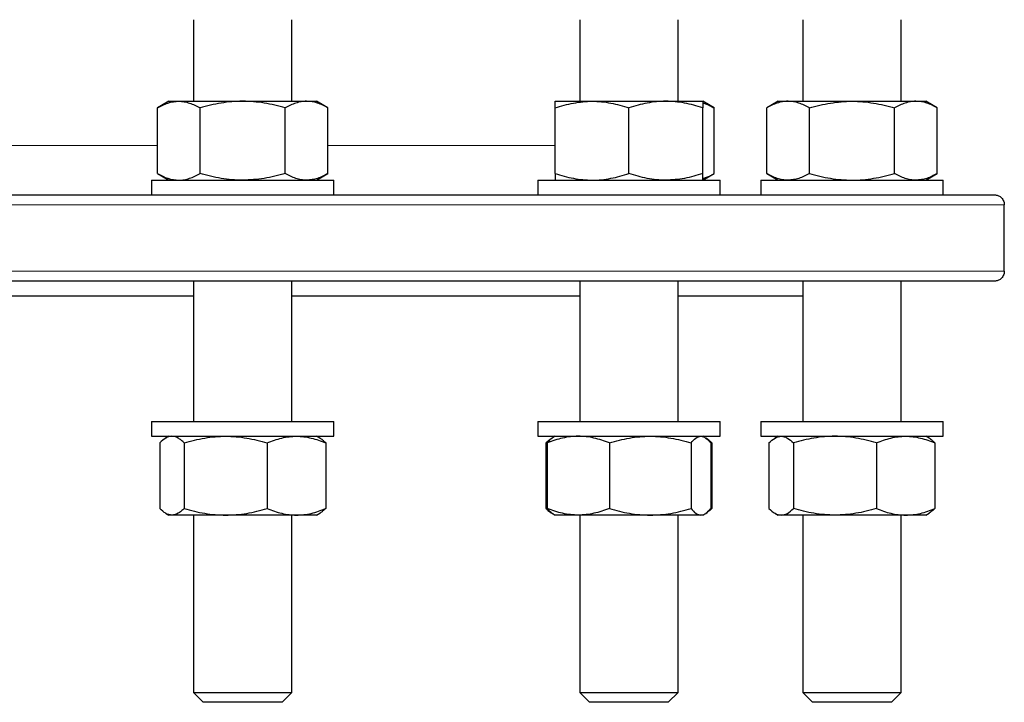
# Model space of a CAD drawing. Header units: millimetres. Extents: x 162 to 1075, y 75 to 934.
# Tile 3 of 9: x 381 to 581, y 75 to 213. Entities that reach past the tile are written whole.
import ezdxf

# ---------------------------------------------------------------- set-up
doc = ezdxf.new("R2010")
doc.units = ezdxf.units.MM

msp = doc.modelspace()

# ---------------------------------------------------------------- linework, layer by layer
at = {"color": 7, "linetype": 'Continuous', "lineweight": 25}
for p, q in [((416.14, 213.39), (416.14, 196.83)), ((436.14, 196.83), (436.14, 213.39)), ((494.59, 213.39), (494.59, 196.83)), ((514.59, 196.83), (514.59, 213.39)), ((539.89, 213.39), (539.89, 196.83)), ((559.89, 196.83), (559.89, 213.39)), ((411.14, 196.83), (408.82, 195.49)), ((411.14, 196.83), (413.15, 196.83)), ((413.15, 196.83), (426.14, 196.83)), ((426.14, 196.83), (439.13, 196.83)), ((439.13, 196.83), (441.14, 196.83)), ((443.46, 195.49), (441.14, 196.83)), ((489.59, 196.83), (497.09, 196.83)), ((497.09, 196.83), (512.09, 196.83)), ((512.09, 196.83), (519.59, 196.83)), ((521.91, 195.49), (519.59, 196.83)), ((534.89, 196.83), (532.57, 195.49)), ((534.89, 196.83), (536.9, 196.83)), ((536.9, 196.83), (549.89, 196.83)), ((549.89, 196.83), (562.88, 196.83)), ((562.88, 196.83), (564.89, 196.83)), ((567.21, 195.49), (564.89, 196.83)), ((408.82, 182.17), (408.82, 195.49)), ((417.48, 182.17), (417.48, 195.49)), ((434.8, 182.17), (434.8, 195.49)), ((443.46, 182.17), (443.46, 195.49)), ((489.59, 182.17), (489.59, 195.49)), ((504.59, 182.17), (504.59, 195.49)), ((519.59, 182.17), (519.59, 195.49)), ((521.91, 182.17), (521.91, 195.49)), ((532.57, 182.17), (532.57, 195.49)), ((541.23, 182.17), (541.23, 195.49)), ((558.55, 182.17), (558.55, 195.49)), ((567.21, 182.17), (567.21, 195.49)), ((408.82, 182.17), (411.14, 180.83)), ((441.14, 180.83), (443.46, 182.17)), ((519.59, 180.83), (521.91, 182.17)), ((532.57, 182.17), (534.89, 180.83)), ((564.89, 180.83), (567.21, 182.17)), ((407.64, 180.83), (407.64, 177.83)), ((407.64, 180.83), (444.64, 180.83)), ((444.64, 177.83), (444.64, 180.83)), ((486.09, 180.83), (486.09, 177.83)), ((486.09, 180.83), (523.09, 180.83)), ((523.09, 177.83), (523.09, 180.83)), ((531.39, 180.83), (531.39, 177.83)), ((531.39, 180.83), (533.81, 180.83)), ((533.81, 180.83), (568.39, 180.83)), ((568.39, 177.83), (568.39, 180.83)), ((182.85, 177.83), (578.85, 177.83)), ((580.83, 162.33), (580.83, 175.83)), ((578.85, 160.33), (182.85, 160.33)), ((416.14, 160.33), (416.14, 131.83)), ((436.14, 131.83), (436.14, 160.33)), ((494.59, 160.33), (494.59, 131.83)), ((514.59, 131.83), (514.59, 160.33)), ((539.89, 160.33), (539.89, 131.83)), ((559.89, 131.83), (559.89, 160.33)), ((345.56, 157.33), (416.14, 157.33)), ((436.14, 157.33), (494.59, 157.33)), ((514.59, 157.33), (539.89, 157.33)), ((407.64, 131.83), (407.64, 128.83)), ((407.64, 131.83), (444.64, 131.83)), ((444.64, 128.83), (444.64, 131.83)), ((486.09, 131.83), (486.09, 128.83)), ((486.09, 131.83), (523.09, 131.83)), ((523.09, 128.83), (523.09, 131.83)), ((531.39, 131.83), (531.39, 128.83)), ((531.39, 131.83), (568.39, 131.83)), ((568.39, 128.83), (568.39, 131.83)), ((407.64, 128.83), (444.64, 128.83)), ((411.14, 128.83), (410.48, 128.45)), ((441.81, 128.45), (441.14, 128.83)), ((486.09, 128.83), (523.09, 128.83)), ((489.18, 128.59), (488.93, 128.45)), ((489.59, 128.83), (489.18, 128.59)), ((520.01, 128.59), (519.59, 128.83)), ((531.39, 128.83), (568.39, 128.83)), ((534.89, 128.83), (534.23, 128.45)), ((565.55, 128.45), (564.89, 128.83)), ((409.29, 127.49), (409.29, 114.17)), ((414.26, 127.49), (414.26, 114.17)), ((431.12, 127.49), (431.12, 114.17)), ((443, 127.49), (443, 114.17)), ((487.74, 127.49), (487.74, 114.17)), ((488, 127.49), (488, 114.17)), ((500.61, 127.49), (500.61, 114.17)), ((517.2, 127.49), (517.2, 114.17)), ((521.45, 127.49), (521.05, 127.65)), ((521.19, 127.49), (521.19, 114.17)), ((521.45, 127.49), (521.45, 114.17)), ((533.03, 127.49), (533.03, 114.17)), ((538.01, 127.49), (538.01, 114.17)), ((554.86, 127.49), (554.86, 114.17)), ((566.74, 127.49), (566.74, 114.17)), ((521.45, 114.17), (521.05, 114.01)), ((410.48, 113.21), (411.14, 112.83)), ((411.78, 112.83), (411.14, 112.83)), ((422.69, 112.83), (411.78, 112.83)), ((416.14, 112.83), (416.14, 76.83)), ((437.06, 112.83), (422.69, 112.83)), ((436.14, 76.83), (436.14, 112.83)), ((441.14, 112.83), (437.06, 112.83)), ((441.14, 112.83), (441.81, 113.21)), ((488.93, 113.21), (489.18, 113.07)), ((489.18, 113.07), (489.59, 112.83)), ((494.3, 112.83), (489.59, 112.83)), ((508.9, 112.83), (494.3, 112.83)), ((494.59, 112.83), (494.59, 76.83)), ((519.19, 112.83), (508.9, 112.83)), ((514.59, 76.83), (514.59, 112.83)), ((519.59, 112.83), (519.19, 112.83)), ((519.59, 112.83), (520.01, 113.07)), ((534.23, 113.21), (534.89, 112.83)), ((535.52, 112.83), (534.89, 112.83)), ((546.43, 112.83), (535.52, 112.83)), ((539.89, 112.83), (539.89, 76.83)), ((560.8, 112.83), (546.43, 112.83)), ((559.89, 76.83), (559.89, 112.83)), ((564.89, 112.83), (560.8, 112.83)), ((564.89, 112.83), (565.55, 113.21)), ((416.14, 76.83), (418.14, 74.83)), ((416.14, 76.83), (422.65, 76.83)), ((422.65, 76.83), (436.14, 76.83)), ((434.14, 74.83), (436.14, 76.83)), ((494.59, 76.83), (496.59, 74.83)), ((494.59, 76.83), (506.25, 76.83)), ((506.25, 76.83), (514.59, 76.83)), ((512.59, 74.83), (514.59, 76.83)), ((539.89, 76.83), (541.89, 74.83)), ((539.89, 76.83), (556.25, 76.83)), ((556.25, 76.83), (559.89, 76.83)), ((557.89, 74.83), (559.89, 76.83)), ((423.35, 74.83), (418.14, 74.83)), ((434.14, 74.83), (423.35, 74.83)), ((505.92, 74.83), (496.59, 74.83)), ((512.59, 74.83), (505.92, 74.83)), ((554.98, 74.83), (541.89, 74.83)), ((557.89, 74.83), (554.98, 74.83))]:
    msp.add_line(p, q, dxfattribs=at)
at = {"color": 8, "linetype": 'Continuous', "lineweight": 18}
for p, q in [((350.56, 187.83), (408.82, 187.83)), ((443.46, 187.83), (489.59, 187.83)), ((580.83, 175.83), (180.87, 175.83)), ((180.87, 162.33), (580.83, 162.33))]:
    msp.add_line(p, q, dxfattribs=at)
at = {"color": 7, "linetype": 'Continuous', "lineweight": 25}
for points, knots in [([(408.82, 195.49), (409.18, 195.69), (409.53, 195.88), (410.25, 196.21), (410.61, 196.35), (411.69, 196.7), (412.42, 196.83), (413.15, 196.83)], [0, 0, 0, 0, 0.25, 0.25, 0.5, 0.5, 1, 1, 1, 1]), ([(413.15, 196.83), (413.52, 196.83), (413.89, 196.8), (414.62, 196.68), (414.99, 196.58), (416.07, 196.23), (416.78, 195.89), (417.48, 195.49)], [0, 0, 0, 0, 0.25, 0.25, 0.5, 0.5, 1, 1, 1, 1]), ([(426.14, 196.83), (425.41, 196.83), (424.67, 196.8), (423.21, 196.68), (422.48, 196.58), (420.32, 196.23), (418.9, 195.9), (417.48, 195.49)], [0, 0, 0, 0, 0.25, 0.25, 0.5, 0.5, 1, 1, 1, 1]), ([(434.8, 195.49), (433.39, 195.9), (431.96, 196.24), (429.08, 196.7), (427.62, 196.83), (426.14, 196.83)], [0, 0, 0, 0, 0.5, 0.5, 1, 1, 1, 1]), ([(439.13, 196.83), (438.77, 196.83), (438.4, 196.8), (437.67, 196.68), (437.3, 196.58), (436.22, 196.23), (435.51, 195.9), (434.8, 195.49)], [0, 0, 0, 0, 0.25, 0.25, 0.5, 0.5, 1, 1, 1, 1]), ([(443.46, 195.49), (442.76, 195.9), (442.04, 196.24), (440.6, 196.7), (439.87, 196.83), (439.13, 196.83)], [0, 0, 0, 0, 0.5, 0.5, 1, 1, 1, 1]), ([(489.59, 195.49), (490.2, 195.69), (490.82, 195.88), (492.06, 196.21), (492.69, 196.35), (494.57, 196.7), (495.83, 196.83), (497.09, 196.83)], [0, 0, 0, 0, 0.25, 0.25, 0.5, 0.5, 1, 1, 1, 1]), ([(489.59, 195.49), (489.59, 195.9), (489.59, 196.24), (489.59, 196.7), (489.59, 196.83), (489.59, 196.83)], [0, 0, 0, 0, 0.5, 0.5, 1, 1, 1, 1]), ([(497.09, 196.83), (497.73, 196.83), (498.36, 196.8), (499.64, 196.68), (500.27, 196.58), (502.15, 196.23), (503.38, 195.89), (504.59, 195.49)], [0, 0, 0, 0, 0.25, 0.25, 0.5, 0.5, 1, 1, 1, 1]), ([(512.09, 196.83), (511.46, 196.83), (510.82, 196.8), (509.55, 196.68), (508.93, 196.58), (507.05, 196.23), (505.82, 195.9), (504.59, 195.49)], [0, 0, 0, 0, 0.25, 0.25, 0.5, 0.5, 1, 1, 1, 1]), ([(519.59, 195.49), (518.37, 195.9), (517.13, 196.24), (514.63, 196.7), (513.37, 196.83), (512.09, 196.83)], [0, 0, 0, 0, 0.5, 0.5, 1, 1, 1, 1]), ([(519.59, 196.83), (519.59, 196.83), (519.59, 196.8), (519.59, 196.68), (519.59, 196.58), (519.59, 196.23), (519.59, 195.9), (519.59, 195.49)], [0, 0, 0, 0, 0.25, 0.25, 0.5, 0.5, 1, 1, 1, 1]), ([(519.59, 196.52), (519.85, 196.44), (520.36, 196.27), (521.14, 195.92), (521.65, 195.63), (521.91, 195.49)], [0, 0, 0, 0, 0.320666, 0.660318, 1, 1, 1, 1]), ([(536.9, 196.83), (536.53, 196.83), (536.16, 196.8), (535.43, 196.68), (535.07, 196.58), (533.99, 196.23), (533.27, 195.9), (532.57, 195.49)], [0, 0, 0, 0, 0.25, 0.25, 0.5, 0.5, 1, 1, 1, 1]), ([(541.23, 195.49), (540.52, 195.9), (539.81, 196.24), (538.36, 196.7), (537.63, 196.83), (536.9, 196.83)], [0, 0, 0, 0, 0.5, 0.5, 1, 1, 1, 1]), ([(541.23, 195.49), (541.93, 195.69), (542.64, 195.88), (544.08, 196.21), (544.8, 196.35), (546.97, 196.7), (548.42, 196.83), (549.89, 196.83)], [0, 0, 0, 0, 0.25, 0.25, 0.5, 0.5, 1, 1, 1, 1]), ([(549.89, 196.83), (550.62, 196.83), (551.35, 196.8), (552.83, 196.68), (553.56, 196.58), (555.73, 196.23), (557.15, 195.89), (558.55, 195.49)], [0, 0, 0, 0, 0.25, 0.25, 0.5, 0.5, 1, 1, 1, 1]), ([(562.88, 196.83), (562.51, 196.83), (562.14, 196.8), (561.41, 196.68), (561.05, 196.58), (559.97, 196.23), (559.25, 195.9), (558.55, 195.49)], [0, 0, 0, 0, 0.25, 0.25, 0.5, 0.5, 1, 1, 1, 1]), ([(567.21, 195.49), (566.5, 195.9), (565.79, 196.24), (564.34, 196.7), (563.62, 196.83), (562.88, 196.83)], [0, 0, 0, 0, 0.5, 0.5, 1, 1, 1, 1]), ([(408.82, 182.17), (409.18, 181.97), (409.53, 181.78), (410.25, 181.45), (410.61, 181.31), (411.69, 180.96), (412.42, 180.83), (413.15, 180.83)], [0, 0, 0, 0, 0.25, 0.25, 0.5, 0.5, 1, 1, 1, 1]), ([(413.15, 180.83), (413.52, 180.83), (413.89, 180.86), (414.62, 180.98), (414.99, 181.08), (416.07, 181.43), (416.78, 181.77), (417.48, 182.17)], [0, 0, 0, 0, 0.25, 0.25, 0.5, 0.5, 1, 1, 1, 1]), ([(426.14, 180.83), (425.41, 180.83), (424.67, 180.86), (423.21, 180.98), (422.48, 181.07), (420.32, 181.42), (418.9, 181.76), (417.48, 182.17)], [0, 0, 0, 0, 0.25, 0.25, 0.5, 0.5, 1, 1, 1, 1]), ([(434.8, 182.17), (433.39, 181.76), (431.96, 181.42), (429.08, 180.96), (427.62, 180.83), (426.14, 180.83)], [0, 0, 0, 0, 0.5, 0.5, 1, 1, 1, 1]), ([(439.13, 180.83), (438.77, 180.83), (438.4, 180.86), (437.67, 180.98), (437.3, 181.07), (436.22, 181.42), (435.51, 181.76), (434.8, 182.17)], [0, 0, 0, 0, 0.25, 0.25, 0.5, 0.5, 1, 1, 1, 1]), ([(443.46, 182.17), (442.76, 181.76), (442.04, 181.42), (440.6, 180.96), (439.87, 180.83), (439.13, 180.83)], [0, 0, 0, 0, 0.5, 0.5, 1, 1, 1, 1]), ([(489.59, 182.17), (490.2, 181.97), (490.82, 181.78), (492.06, 181.45), (492.69, 181.31), (494.57, 180.96), (495.83, 180.83), (497.09, 180.83)], [0, 0, 0, 0, 0.25, 0.25, 0.5, 0.5, 1, 1, 1, 1]), ([(489.59, 182.17), (489.59, 181.76), (489.59, 181.42), (489.59, 180.96), (489.59, 180.83), (489.59, 180.83)], [0, 0, 0, 0, 0.5, 0.5, 1, 1, 1, 1]), ([(497.09, 180.83), (497.73, 180.83), (498.36, 180.86), (499.64, 180.98), (500.27, 181.08), (502.15, 181.43), (503.38, 181.77), (504.59, 182.17)], [0, 0, 0, 0, 0.25, 0.25, 0.5, 0.5, 1, 1, 1, 1]), ([(512.09, 180.83), (511.46, 180.83), (510.82, 180.86), (509.55, 180.98), (508.93, 181.07), (507.05, 181.42), (505.82, 181.76), (504.59, 182.17)], [0, 0, 0, 0, 0.25, 0.25, 0.5, 0.5, 1, 1, 1, 1]), ([(519.59, 182.17), (518.37, 181.76), (517.13, 181.42), (514.63, 180.96), (513.37, 180.83), (512.09, 180.83)], [0, 0, 0, 0, 0.5, 0.5, 1, 1, 1, 1]), ([(519.59, 180.83), (519.59, 180.83), (519.59, 180.86), (519.59, 180.98), (519.59, 181.07), (519.59, 181.42), (519.59, 181.76), (519.59, 182.17)], [0, 0, 0, 0, 0.25, 0.25, 0.5, 0.5, 1, 1, 1, 1]), ([(519.59, 181.14), (519.85, 181.22), (520.36, 181.39), (521.14, 181.74), (521.65, 182.03), (521.91, 182.17)], [0, 0, 0, 0, 0.320666, 0.660318, 1, 1, 1, 1]), ([(536.9, 180.83), (536.53, 180.83), (536.16, 180.86), (535.43, 180.98), (535.07, 181.07), (533.99, 181.42), (533.27, 181.76), (532.57, 182.17)], [0, 0, 0, 0, 0.25, 0.25, 0.5, 0.5, 1, 1, 1, 1]), ([(541.23, 182.17), (540.52, 181.76), (539.81, 181.42), (538.36, 180.96), (537.63, 180.83), (536.9, 180.83)], [0, 0, 0, 0, 0.5, 0.5, 1, 1, 1, 1]), ([(541.23, 182.17), (541.93, 181.97), (542.64, 181.78), (544.08, 181.45), (544.8, 181.31), (546.97, 180.96), (548.42, 180.83), (549.89, 180.83)], [0, 0, 0, 0, 0.25, 0.25, 0.5, 0.5, 1, 1, 1, 1]), ([(549.89, 180.83), (550.62, 180.83), (551.35, 180.86), (552.83, 180.98), (553.56, 181.08), (555.73, 181.43), (557.15, 181.77), (558.55, 182.17)], [0, 0, 0, 0, 0.25, 0.25, 0.5, 0.5, 1, 1, 1, 1]), ([(562.88, 180.83), (562.51, 180.83), (562.14, 180.86), (561.41, 180.98), (561.05, 181.07), (559.97, 181.42), (559.25, 181.76), (558.55, 182.17)], [0, 0, 0, 0, 0.25, 0.25, 0.5, 0.5, 1, 1, 1, 1]), ([(567.21, 182.17), (566.5, 181.76), (565.79, 181.42), (564.34, 180.96), (563.62, 180.83), (562.88, 180.83)], [0, 0, 0, 0, 0.5, 0.5, 1, 1, 1, 1]), ([(578.85, 177.83), (578.96, 177.83), (579.07, 177.82), (579.29, 177.78), (579.4, 177.75), (579.73, 177.64), (579.94, 177.52), (580.22, 177.28), (580.31, 177.18), (580.48, 176.97), (580.56, 176.85), (580.69, 176.59), (580.74, 176.45), (580.81, 176.15), (580.83, 175.99), (580.83, 175.83)], [0, 0, 0, 0, 0.125, 0.125, 0.25, 0.25, 0.5, 0.5, 0.625, 0.625, 0.75, 0.75, 0.875, 0.875, 1, 1, 1, 1]), ([(580.83, 162.33), (580.83, 162.17), (580.81, 162.01), (580.74, 161.71), (580.69, 161.57), (580.56, 161.31), (580.48, 161.19), (580.32, 160.98), (580.22, 160.88), (579.94, 160.64), (579.73, 160.52), (579.29, 160.37), (579.07, 160.33), (578.85, 160.33)], [0, 0, 0, 0, 0.125, 0.125, 0.25, 0.25, 0.375, 0.375, 0.5, 0.5, 0.75, 0.75, 1, 1, 1, 1]), ([(411.78, 128.83), (411.57, 128.83), (411.35, 128.8), (410.93, 128.68), (410.72, 128.58), (410.1, 128.23), (409.69, 127.89), (409.29, 127.49)], [0, 0, 0, 0, 0.25, 0.25, 0.5, 0.5, 1, 1, 1, 1]), ([(414.26, 127.49), (414.06, 127.69), (413.86, 127.88), (413.44, 128.21), (413.24, 128.35), (412.61, 128.7), (412.2, 128.83), (411.78, 128.83)], [0, 0, 0, 0, 0.25, 0.25, 0.5, 0.5, 1, 1, 1, 1]), ([(414.26, 127.49), (415.64, 127.9), (417.03, 128.24), (419.84, 128.7), (421.25, 128.83), (422.69, 128.83)], [0, 0, 0, 0, 0.5, 0.5, 1, 1, 1, 1]), ([(422.69, 128.83), (423.4, 128.83), (424.12, 128.8), (425.54, 128.68), (426.25, 128.58), (428.36, 128.23), (429.74, 127.9), (431.12, 127.49)], [0, 0, 0, 0, 0.25, 0.25, 0.5, 0.5, 1, 1, 1, 1]), ([(431.12, 127.49), (432.09, 127.9), (433.07, 128.24), (435.05, 128.7), (436.05, 128.83), (437.06, 128.83)], [0, 0, 0, 0, 0.5, 0.5, 1, 1, 1, 1]), ([(437.06, 128.83), (437.56, 128.83), (438.07, 128.8), (439.07, 128.68), (439.57, 128.58), (441.05, 128.23), (442.03, 127.9), (443, 127.49)], [0, 0, 0, 0, 0.25, 0.25, 0.5, 0.5, 1, 1, 1, 1]), ([(443, 127.49), (442.89, 127.59), (442.69, 127.8), (442.32, 128.1), (442.03, 128.32), (441.84, 128.42), (441.8, 128.44)], [0, 0, 0, 0, 0.264435, 0.529071, 0.908778, 1, 1, 1, 1]), ([(487.74, 127.49), (487.87, 127.62), (488.14, 127.88), (488.55, 128.2), (488.86, 128.42), (489.03, 128.5), (489.07, 128.52)], [0, 0, 0, 0, 0.304778, 0.609642, 0.914347, 1, 1, 1, 1]), ([(494.3, 128.83), (493.77, 128.83), (493.24, 128.8), (492.16, 128.68), (491.63, 128.58), (490.05, 128.23), (489.02, 127.89), (488, 127.49)], [0, 0, 0, 0, 0.25, 0.25, 0.5, 0.5, 1, 1, 1, 1]), ([(489.18, 128.59), (489.1, 128.54), (488.91, 128.42), (488.62, 128.17), (488.31, 127.86), (488.1, 127.61), (488, 127.49)], [0, 0, 0, 0, 0.211534, 0.474299, 0.737182, 1, 1, 1, 1]), ([(500.61, 127.49), (500.09, 127.69), (499.58, 127.88), (498.53, 128.21), (498, 128.35), (496.43, 128.7), (495.37, 128.83), (494.3, 128.83)], [0, 0, 0, 0, 0.25, 0.25, 0.5, 0.5, 1, 1, 1, 1]), ([(500.61, 127.49), (501.96, 127.9), (503.33, 128.24), (506.09, 128.7), (507.49, 128.83), (508.9, 128.83)], [0, 0, 0, 0, 0.5, 0.5, 1, 1, 1, 1]), ([(508.9, 128.83), (509.6, 128.83), (510.31, 128.8), (511.71, 128.68), (512.41, 128.58), (514.48, 128.23), (515.84, 127.9), (517.2, 127.49)], [0, 0, 0, 0, 0.25, 0.25, 0.5, 0.5, 1, 1, 1, 1]), ([(517.2, 127.49), (517.52, 127.9), (517.85, 128.24), (518.52, 128.7), (518.85, 128.83), (519.19, 128.83)], [0, 0, 0, 0, 0.5, 0.5, 1, 1, 1, 1]), ([(519.19, 128.83), (519.36, 128.83), (519.53, 128.8), (519.87, 128.68), (520.03, 128.58), (520.53, 128.23), (520.86, 127.9), (521.19, 127.49)], [0, 0, 0, 0, 0.25, 0.25, 0.5, 0.5, 1, 1, 1, 1]), ([(521.45, 127.49), (521.32, 127.62), (521.05, 127.88), (520.65, 128.2), (520.38, 128.37), (520.25, 128.45)], [0, 0, 0, 0, 0.339582, 0.679261, 1, 1, 1, 1]), ([(533.03, 127.49), (533.44, 127.9), (533.85, 128.24), (534.68, 128.7), (535.1, 128.83), (535.52, 128.83)], [0, 0, 0, 0, 0.5, 0.5, 1, 1, 1, 1]), ([(535.52, 128.83), (535.73, 128.83), (535.94, 128.8), (536.36, 128.68), (536.57, 128.58), (537.19, 128.23), (537.6, 127.9), (538.01, 127.49)], [0, 0, 0, 0, 0.25, 0.25, 0.5, 0.5, 1, 1, 1, 1]), ([(546.43, 128.83), (545.72, 128.83), (545.01, 128.8), (543.57, 128.68), (542.86, 128.58), (540.75, 128.23), (539.37, 127.89), (538.01, 127.49)], [0, 0, 0, 0, 0.25, 0.25, 0.5, 0.5, 1, 1, 1, 1]), ([(554.86, 127.49), (554.18, 127.69), (553.48, 127.88), (552.08, 128.21), (551.38, 128.35), (549.27, 128.7), (547.86, 128.83), (546.43, 128.83)], [0, 0, 0, 0, 0.25, 0.25, 0.5, 0.5, 1, 1, 1, 1]), ([(554.86, 127.49), (555.83, 127.9), (556.81, 128.24), (558.79, 128.7), (559.79, 128.83), (560.8, 128.83)], [0, 0, 0, 0, 0.5, 0.5, 1, 1, 1, 1]), ([(560.8, 128.83), (561.31, 128.83), (561.81, 128.8), (562.81, 128.68), (563.31, 128.58), (564.8, 128.23), (565.77, 127.9), (566.74, 127.49)], [0, 0, 0, 0, 0.25, 0.25, 0.5, 0.5, 1, 1, 1, 1]), ([(566.74, 127.49), (566.61, 127.62), (566.34, 127.88), (565.94, 128.2), (565.68, 128.37), (565.55, 128.45)], [0, 0, 0, 0, 0.339582, 0.679261, 1, 1, 1, 1]), ([(411.78, 112.83), (411.57, 112.83), (411.35, 112.86), (410.93, 112.98), (410.72, 113.08), (410.1, 113.43), (409.69, 113.77), (409.29, 114.17)], [0, 0, 0, 0, 0.25, 0.25, 0.5, 0.5, 1, 1, 1, 1]), ([(414.26, 114.17), (414.06, 113.97), (413.86, 113.78), (413.44, 113.45), (413.24, 113.31), (412.61, 112.96), (412.2, 112.83), (411.78, 112.83)], [0, 0, 0, 0, 0.25, 0.25, 0.5, 0.5, 1, 1, 1, 1]), ([(414.26, 114.17), (415.64, 113.76), (417.03, 113.42), (419.84, 112.96), (421.25, 112.83), (422.69, 112.83)], [0, 0, 0, 0, 0.5, 0.5, 1, 1, 1, 1]), ([(422.69, 112.83), (423.4, 112.83), (424.12, 112.86), (425.54, 112.98), (426.25, 113.07), (428.36, 113.42), (429.74, 113.76), (431.12, 114.17)], [0, 0, 0, 0, 0.25, 0.25, 0.5, 0.5, 1, 1, 1, 1]), ([(431.12, 114.17), (432.09, 113.76), (433.07, 113.42), (435.05, 112.96), (436.05, 112.83), (437.06, 112.83)], [0, 0, 0, 0, 0.5, 0.5, 1, 1, 1, 1]), ([(437.06, 112.83), (437.56, 112.83), (438.07, 112.86), (439.07, 112.98), (439.57, 113.07), (441.05, 113.42), (442.03, 113.76), (443, 114.17)], [0, 0, 0, 0, 0.25, 0.25, 0.5, 0.5, 1, 1, 1, 1]), ([(443, 114.17), (442.89, 114.07), (442.69, 113.86), (442.32, 113.56), (442.03, 113.34), (441.84, 113.24), (441.8, 113.22)], [0, 0, 0, 0, 0.264435, 0.529071, 0.908778, 1, 1, 1, 1]), ([(487.74, 114.17), (487.87, 114.04), (488.14, 113.78), (488.55, 113.46), (488.86, 113.24), (489.03, 113.16), (489.07, 113.14)], [0, 0, 0, 0, 0.304778, 0.609642, 0.914347, 1, 1, 1, 1]), ([(494.3, 112.83), (493.77, 112.83), (493.24, 112.86), (492.16, 112.98), (491.63, 113.08), (490.05, 113.43), (489.02, 113.77), (488, 114.17)], [0, 0, 0, 0, 0.25, 0.25, 0.5, 0.5, 1, 1, 1, 1]), ([(489.18, 113.07), (489.1, 113.12), (488.91, 113.24), (488.62, 113.49), (488.31, 113.8), (488.1, 114.05), (488, 114.17)], [0, 0, 0, 0, 0.211534, 0.474299, 0.737182, 1, 1, 1, 1]), ([(500.61, 114.17), (500.09, 113.97), (499.58, 113.78), (498.53, 113.45), (498, 113.31), (496.43, 112.96), (495.37, 112.83), (494.3, 112.83)], [0, 0, 0, 0, 0.25, 0.25, 0.5, 0.5, 1, 1, 1, 1]), ([(500.61, 114.17), (501.96, 113.76), (503.33, 113.42), (506.09, 112.96), (507.49, 112.83), (508.9, 112.83)], [0, 0, 0, 0, 0.5, 0.5, 1, 1, 1, 1]), ([(508.9, 112.83), (509.6, 112.83), (510.31, 112.86), (511.71, 112.98), (512.41, 113.07), (514.48, 113.42), (515.84, 113.76), (517.2, 114.17)], [0, 0, 0, 0, 0.25, 0.25, 0.5, 0.5, 1, 1, 1, 1]), ([(517.2, 114.17), (517.52, 113.76), (517.85, 113.42), (518.52, 112.96), (518.85, 112.83), (519.19, 112.83)], [0, 0, 0, 0, 0.5, 0.5, 1, 1, 1, 1]), ([(519.19, 112.83), (519.36, 112.83), (519.53, 112.86), (519.87, 112.98), (520.03, 113.07), (520.53, 113.42), (520.86, 113.76), (521.19, 114.17)], [0, 0, 0, 0, 0.25, 0.25, 0.5, 0.5, 1, 1, 1, 1]), ([(521.45, 114.17), (521.32, 114.04), (521.05, 113.78), (520.65, 113.46), (520.38, 113.29), (520.25, 113.21)], [0, 0, 0, 0, 0.339582, 0.679261, 1, 1, 1, 1]), ([(533.03, 114.17), (533.44, 113.76), (533.85, 113.42), (534.68, 112.96), (535.1, 112.83), (535.52, 112.83)], [0, 0, 0, 0, 0.5, 0.5, 1, 1, 1, 1]), ([(535.52, 112.83), (535.73, 112.83), (535.94, 112.86), (536.36, 112.98), (536.57, 113.07), (537.19, 113.42), (537.6, 113.76), (538.01, 114.17)], [0, 0, 0, 0, 0.25, 0.25, 0.5, 0.5, 1, 1, 1, 1]), ([(546.43, 112.83), (545.72, 112.83), (545.01, 112.86), (543.57, 112.98), (542.86, 113.08), (540.75, 113.43), (539.37, 113.77), (538.01, 114.17)], [0, 0, 0, 0, 0.25, 0.25, 0.5, 0.5, 1, 1, 1, 1]), ([(554.86, 114.17), (554.18, 113.97), (553.48, 113.78), (552.08, 113.45), (551.38, 113.31), (549.27, 112.96), (547.86, 112.83), (546.43, 112.83)], [0, 0, 0, 0, 0.25, 0.25, 0.5, 0.5, 1, 1, 1, 1]), ([(554.86, 114.17), (555.83, 113.76), (556.81, 113.42), (558.79, 112.96), (559.79, 112.83), (560.8, 112.83)], [0, 0, 0, 0, 0.5, 0.5, 1, 1, 1, 1]), ([(560.8, 112.83), (561.31, 112.83), (561.81, 112.86), (562.81, 112.98), (563.31, 113.07), (564.8, 113.42), (565.77, 113.76), (566.74, 114.17)], [0, 0, 0, 0, 0.25, 0.25, 0.5, 0.5, 1, 1, 1, 1]), ([(566.74, 114.17), (566.61, 114.04), (566.34, 113.78), (565.94, 113.46), (565.68, 113.29), (565.55, 113.21)], [0, 0, 0, 0, 0.339582, 0.679261, 1, 1, 1, 1])]:
    msp.add_open_spline(points, degree=3, knots=knots, dxfattribs=at)

doc.saveas('drawing.dxf')
